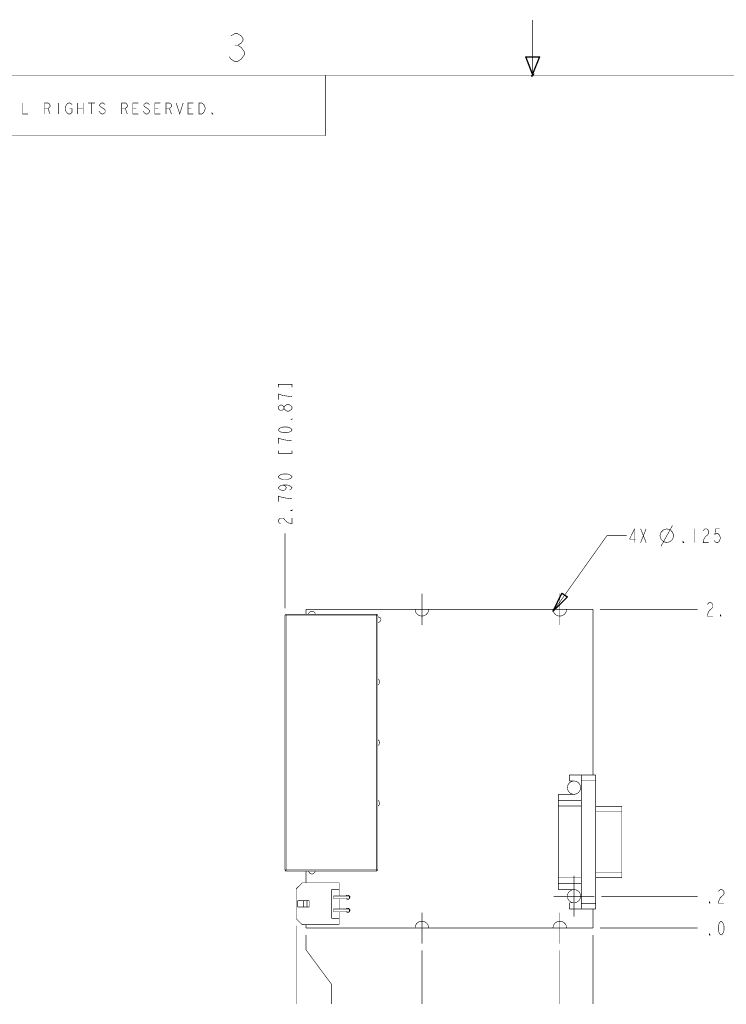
# Model space of a CAD drawing. Extents: x -11 to 11, y -8.5 to 8.5.
# Tile 3 of 10: x -4.6 to 1.8, y -0.4 to 8.5. Entities that reach past the tile are written whole.
import ezdxf

# ---------------------------------------------------------------- set-up
doc = ezdxf.new("R2010")
doc.units = 0
doc.header["$MEASUREMENT"] = 0
doc.layers.add('LAYER_1', color=7, linetype='Continuous')

msp = doc.modelspace()

# ---------------------------------------------------------------- linework, layer by layer
at = {"layer": 'LAYER_1', "const_width": 0.005}
for points in [[(0, 7.98416), (0, 8.49917)], [(-2.73501, 8.35417), (-2.70167, 8.37417), (-2.67167, 8.37417), (-2.64, 8.35417), (-2.625, 8.3325), (-2.625, 8.3125), (-2.64, 8.29083), (-2.67167, 8.27083), (-2.64, 8.24917), (-2.625, 8.22917), (-2.61001, 8.2075), (-2.61001, 8.1875), (-2.625, 8.16583), (-2.64, 8.14583), (-2.67167, 8.12417), (-2.70167, 8.12417), (-2.73501, 8.14583), (-2.75, 8.16583)], [(-2.70167, 8.27083), (-2.67167, 8.27083)], [(-1.875, 7.99917), (-10.5, 7.99917)], [(10.5, 7.99917), (-10.5, 7.99917)], [(-1.875, 7.4525), (-1.875, 7.99917)], [(0.015001, 8.01417), (-0.015, 7.98416)], [(-0.015, 7.98416), (0, 8.01417)], [(0, 7.98416), (0.015001, 8.01417)], [(-4.62334, 7.7475), (-4.62334, 7.6475), (-4.57334, 7.6475)], [(-4.42334, 7.6475), (-4.42334, 7.7475), (-4.39167, 7.7475), (-4.38, 7.73917), (-4.37334, 7.73084), (-4.37334, 7.71417), (-4.38, 7.70583), (-4.39167, 7.6975), (-4.42334, 7.6975)], [(-4.39167, 7.6975), (-4.37334, 7.6475)], [(-4.29834, 7.7475), (-4.29834, 7.6475)], [(-4.19834, 7.6975), (-4.17334, 7.6975), (-4.17334, 7.66416), (-4.18001, 7.65584), (-4.19167, 7.6475), (-4.205, 7.6475), (-4.21667, 7.65584), (-4.22333, 7.66416), (-4.23, 7.6725), (-4.23667, 7.6975), (-4.23, 7.7225), (-4.22333, 7.73084), (-4.21667, 7.73917), (-4.205, 7.7475), (-4.19167, 7.7475), (-4.18001, 7.73917), (-4.17334, 7.73084)], [(-4.12334, 7.7475), (-4.12334, 7.6475)], [(-4.12334, 7.6975), (-4.07334, 7.6975)], [(-4.07334, 7.7475), (-4.07334, 7.6475)], [(-4.03, 7.7475), (-3.96667, 7.7475)], [(-3.99834, 7.7475), (-3.99834, 7.6475)], [(-3.87334, 7.73084), (-3.88, 7.73917), (-3.89167, 7.7475), (-3.905, 7.7475), (-3.91667, 7.73917), (-3.92334, 7.73084), (-3.92334, 7.7225), (-3.91667, 7.71417), (-3.905, 7.70583), (-3.89167, 7.6975), (-3.88, 7.68917), (-3.87334, 7.68083), (-3.87334, 7.66416), (-3.88, 7.65584), (-3.89167, 7.6475), (-3.905, 7.6475), (-3.91667, 7.65584), (-3.92334, 7.66416), (-3.93001, 7.6725)], [(-3.72333, 7.6475), (-3.72333, 7.7475), (-3.69167, 7.7475), (-3.68001, 7.73917), (-3.67334, 7.73084), (-3.67334, 7.71417), (-3.68001, 7.70583), (-3.69167, 7.6975), (-3.72333, 7.6975)], [(-3.69167, 7.6975), (-3.67334, 7.6475)], [(-3.57334, 7.6475), (-3.62334, 7.6475), (-3.62334, 7.7475), (-3.57334, 7.7475)], [(-3.62334, 7.6975), (-3.59167, 7.6975)], [(-3.47333, 7.73084), (-3.48, 7.73917), (-3.49167, 7.7475), (-3.505, 7.7475), (-3.51667, 7.73917), (-3.52333, 7.73084), (-3.52333, 7.7225), (-3.51667, 7.71417), (-3.505, 7.70583), (-3.49167, 7.6975), (-3.48, 7.68917), (-3.47333, 7.68083), (-3.47333, 7.66416), (-3.48, 7.65584), (-3.49167, 7.6475), (-3.505, 7.6475), (-3.51667, 7.65584), (-3.52333, 7.66416), (-3.53, 7.6725)], [(-3.37334, 7.6475), (-3.42334, 7.6475), (-3.42334, 7.7475), (-3.37334, 7.7475)], [(-3.42334, 7.6975), (-3.39167, 7.6975)], [(-3.32334, 7.6475), (-3.32334, 7.7475), (-3.29167, 7.7475), (-3.28, 7.73917), (-3.27333, 7.73084), (-3.27333, 7.71417), (-3.28, 7.70583), (-3.29167, 7.6975), (-3.32334, 7.6975)], [(-3.29167, 7.6975), (-3.27333, 7.6475)], [(-3.23, 7.7475), (-3.19834, 7.6475), (-3.16667, 7.7475)], [(-3.07334, 7.6475), (-3.12334, 7.6475), (-3.12334, 7.7475), (-3.07334, 7.7475)], [(-3.12334, 7.6975), (-3.09167, 7.6975)], [(-10.5, 7.4525), (-1.875, 7.4525)], [(-2.18001, 5.1725), (-2.18001, 5.1975), (-2.30501, 5.1975), (-2.30501, 5.1725)], [(-2.18001, 5.08584), (-2.23167, 5.0925), (-2.26334, 5.0975), (-2.28501, 5.10417), (-2.30501, 5.11083), (-2.30501, 5.06083)], [(-2.25334, 4.97917), (-2.26334, 4.9675), (-2.275, 4.96084), (-2.28501, 4.96084), (-2.295, 4.9675), (-2.30501, 4.97917), (-2.30501, 4.9925), (-2.295, 5.00417), (-2.28501, 5.01083), (-2.275, 5.01083), (-2.26334, 5.00417), (-2.25334, 4.9925)], [(-2.18001, 4.68583), (-2.23167, 4.6925), (-2.26334, 4.6975), (-2.28501, 4.70417), (-2.30501, 4.71084), (-2.30501, 4.66083)], [(-2.30501, 4.5975), (-2.30501, 4.5725), (-2.18001, 4.5725), (-2.18001, 4.5975)], [(-2.26334, 4.28583), (-2.24334, 4.27917), (-2.23167, 4.26083), (-2.24334, 4.2425), (-2.26334, 4.23583), (-2.28501, 4.2425), (-2.295, 4.2475), (-2.30501, 4.26083), (-2.295, 4.2725), (-2.28501, 4.27917), (-2.26334, 4.28583), (-2.22167, 4.28583), (-2.20167, 4.27917), (-2.19, 4.2725), (-2.18001, 4.26083), (-2.19, 4.2475), (-2.20167, 4.2425)], [(-2.18001, 4.16083), (-2.23167, 4.1675), (-2.26334, 4.1725), (-2.28501, 4.17916), (-2.30501, 4.18583), (-2.30501, 4.13583)], [(-2.28501, 3.93583), (-2.295, 3.9425), (-2.30501, 3.95417), (-2.30501, 3.9675), (-2.295, 3.97917), (-2.28501, 3.98583), (-2.26334, 3.98583), (-2.25334, 3.97917), (-2.24334, 3.9675), (-2.23167, 3.95417), (-2.21167, 3.9425), (-2.18001, 3.93583), (-2.18001, 3.98583)], [(-2.24334, 3.1675), (-2.24334, 3.8475)], [(0.923326, 3.76417), (0.923326, 3.88917), (0.878337, 3.79584), (0.934991, 3.79584)], [(0.978326, 3.88917), (1.02833, 3.76417)], [(0.978326, 3.76417), (1.02833, 3.88917)], [(1.16333, 3.7325), (1.26832, 3.92084)], [(1.47, 3.88917), (1.47, 3.76417)], [(1.545, 3.86917), (1.55166, 3.87917), (1.56333, 3.88917), (1.57666, 3.88917), (1.58832, 3.87917), (1.595, 3.86917), (1.595, 3.8475), (1.58832, 3.8375), (1.57666, 3.8275), (1.56333, 3.81584), (1.55166, 3.79584), (1.545, 3.76417), (1.595, 3.76417)], [(1.695, 3.88917), (1.65832, 3.88917), (1.65167, 3.8375), (1.66333, 3.8475), (1.67666, 3.8475), (1.68833, 3.8375), (1.695, 3.8275), (1.70166, 3.80583), (1.695, 3.78417), (1.68833, 3.77417), (1.67666, 3.76417), (1.66333, 3.76417), (1.65167, 3.77417), (1.64499, 3.78417)], [(0.186659, 3.1425), (0.673326, 3.8275)], [(0.673326, 3.8275), (0.853326, 3.8275)], [(-1.00334, 3.16083), (-1.00334, 3.30084)], [(0.246664, 3.16083), (0.246664, 3.30084)], [(1.58333, 3.2025), (1.58999, 3.2125), (1.60166, 3.2225), (1.61499, 3.2225), (1.62667, 3.2125), (1.63333, 3.2025), (1.63333, 3.1825), (1.62667, 3.17084), (1.61499, 3.16083), (1.60166, 3.14917), (1.58999, 3.12917), (1.58333, 3.0975), (1.63333, 3.0975)], [(-2.05334, 3.16083), (-2.05334, 3.11417)], [(-1.065, 3.16083), (-2.05334, 3.16083)], [(-1.97, 3.1175), (-1.97066, 3.12114), (-1.97176, 3.12456), (-1.97329, 3.12773), (-1.97519, 3.13065), (-1.97744, 3.13329), (-1.98, 3.13563), (-1.98285, 3.13766), (-1.98593, 3.13935), (-1.98922, 3.14071), (-1.99269, 3.14169), (-1.99629, 3.1423), (-2, 3.1425), (-2.00371, 3.1423), (-2.00732, 3.14169), (-2.01078, 3.14071), (-2.01407, 3.13935), (-2.01716, 3.13766), (-2.02, 3.13563), (-2.02256, 3.13329), (-2.02482, 3.13065), (-2.02672, 3.12773), (-2.02824, 3.12456), (-2.02935, 3.12114), (-2.03, 3.1175)], [(-1.065, 3.1625), (-1.065, 3.1625), (-1.065, 3.16249), (-1.065, 3.16248), (-1.065, 3.16244), (-1.065, 3.16238), (-1.065, 3.16229), (-1.065, 3.16217), (-1.065, 3.16201), (-1.065, 3.1618), (-1.065, 3.16154), (-1.065, 3.16122), (-1.065, 3.16083), (-1.06446, 3.15262), (-1.06286, 3.14469), (-1.06029, 3.13714), (-1.05679, 3.13003), (-1.05244, 3.12346), (-1.04729, 3.1175), (-1.04142, 3.11224), (-1.03488, 3.10775), (-1.02774, 3.10412), (-1.02006, 3.10142), (-1.0119, 3.09975), (-1.00334, 3.09917), (-0.995121, 3.09975), (-0.987195, 3.10142), (-0.979639, 3.10412), (-0.972535, 3.10775), (-0.965963, 3.11224), (-0.960004, 3.1175), (-0.95474, 3.12346), (-0.950251, 3.13003), (-0.946619, 3.13714), (-0.943924, 3.14469), (-0.942248, 3.15262), (-0.941671, 3.16083), (-0.941671, 3.16122), (-0.941671, 3.16154), (-0.941671, 3.1618), (-0.941671, 3.16201), (-0.941671, 3.16217), (-0.941671, 3.16229), (-0.941671, 3.16238), (-0.941671, 3.16244), (-0.941671, 3.16248), (-0.941671, 3.16249), (-0.941671, 3.1625), (-0.941671, 3.1625)], [(-1.00334, 3.16083), (-1.065, 3.16083)], [(-1.00334, 3.16083), (-1.00334, 3.01916)], [(-1.00334, 3.16083), (-0.940002, 3.16083)], [(0.184991, 3.16083), (-0.940002, 3.16083)], [(0.184991, 3.1625), (0.184991, 3.1625), (0.184991, 3.16249), (0.184991, 3.16248), (0.184991, 3.16244), (0.184991, 3.16238), (0.184991, 3.16229), (0.184991, 3.16217), (0.184991, 3.16201), (0.184991, 3.1618), (0.184991, 3.16154), (0.184991, 3.16122), (0.184991, 3.16083), (0.185537, 3.15262), (0.18713, 3.14469), (0.189707, 3.13714), (0.193204, 3.13003), (0.197558, 3.12346), (0.202705, 3.1175), (0.208581, 3.11224), (0.215122, 3.10775), (0.222265, 3.10412), (0.229945, 3.10142), (0.238099, 3.09975), (0.246664, 3.09917), (0.254881, 3.09975), (0.262808, 3.10142), (0.270365, 3.10412), (0.27747, 3.10775), (0.284043, 3.11224), (0.290002, 3.1175), (0.295266, 3.12346), (0.299755, 3.13003), (0.303388, 3.13714), (0.306083, 3.14469), (0.307759, 3.15262), (0.308336, 3.16083), (0.308336, 3.16122), (0.308336, 3.16154), (0.308336, 3.1618), (0.308336, 3.16201), (0.308336, 3.16217), (0.308336, 3.16229), (0.308336, 3.16238), (0.308336, 3.16244), (0.308336, 3.16248), (0.308336, 3.16249), (0.308336, 3.1625), (0.308336, 3.1625)], [(0.246664, 3.16083), (0.184991, 3.16083)], [(0.246664, 3.16083), (0.246664, 3.01916)], [(0.246664, 3.16083), (0.309991, 3.16083)], [(0.546658, 3.16083), (0.309991, 3.16083)], [(0.546658, 1.65917), (0.546658, 3.16083)], [(0.61, 3.16083), (1.495, 3.16083)], [(-2.23501, 3.11417), (-2.23622, 3.1141), (-2.23736, 3.1139), (-2.23842, 3.11357), (-2.23939, 3.11312), (-2.24027, 3.11255), (-2.24105, 3.11188), (-2.24172, 3.1111), (-2.24229, 3.11022), (-2.24274, 3.10925), (-2.24307, 3.10819), (-2.24327, 3.10705), (-2.24334, 3.10584)], [(-2.24334, 0.797499), (-2.24334, 3.10417)], [(-2.24334, 3.10417), (-1.40333, 3.10417)], [(-2.23334, 0.787502), (-2.23334, 3.11417)], [(-2.23334, 3.11417), (-1.41334, 3.11417)], [(-1.405, 3.10584), (-1.4051, 3.10705), (-1.4054, 3.10819), (-1.40586, 3.10925), (-1.40648, 3.11022), (-1.40725, 3.1111), (-1.40813, 3.11188), (-1.40912, 3.11255), (-1.41019, 3.11312), (-1.41133, 3.11357), (-1.41253, 3.1139), (-1.41376, 3.1141), (-1.415, 3.11417)], [(-1.41334, 0.787502), (-1.41334, 3.11417)], [(-1.405, 3.04417), (-1.40458, 3.04414), (-1.40417, 3.04405), (-1.40375, 3.04391), (-1.40334, 3.04374), (-1.40292, 3.04354), (-1.4025, 3.04333), (-1.40209, 3.04313), (-1.40167, 3.04293), (-1.40125, 3.04276), (-1.40084, 3.04262), (-1.40042, 3.04253), (-1.4, 3.0425), (-1.39671, 3.04274), (-1.39352, 3.04343), (-1.39047, 3.04453), (-1.3876, 3.04602), (-1.38493, 3.04785), (-1.3825, 3.05), (-1.38035, 3.05242), (-1.37852, 3.05509), (-1.37703, 3.05797), (-1.37593, 3.06102), (-1.37524, 3.06421), (-1.375, 3.0675), (-1.37524, 3.07076), (-1.37593, 3.07386), (-1.37703, 3.07677), (-1.37852, 3.07947), (-1.38035, 3.08195), (-1.3825, 3.08417), (-1.38493, 3.08611), (-1.3876, 3.08775), (-1.39047, 3.08906), (-1.39352, 3.09003), (-1.39671, 3.09063), (-1.4, 3.09083), (-1.40042, 3.09083), (-1.40084, 3.09083), (-1.40125, 3.09083), (-1.40167, 3.09083), (-1.40209, 3.09083), (-1.4025, 3.09083), (-1.40292, 3.09083), (-1.40334, 3.09083), (-1.40375, 3.09083), (-1.40417, 3.09083), (-1.40458, 3.09083), (-1.405, 3.09083)], [(-1.40333, 3.10417), (-1.40333, 0.797499)], [(-1.405, 2.47417), (-1.40254, 2.47555), (-1.40017, 2.47719), (-1.39792, 2.47906), (-1.39581, 2.48114), (-1.39385, 2.48341), (-1.39209, 2.48584), (-1.39053, 2.4884), (-1.3892, 2.49108), (-1.38813, 2.49386), (-1.38733, 2.4967), (-1.38684, 2.49959), (-1.38667, 2.5025), (-1.38684, 2.50541), (-1.38733, 2.5083), (-1.38813, 2.51115), (-1.3892, 2.51392), (-1.39053, 2.5166), (-1.39209, 2.51917), (-1.39385, 2.52159), (-1.39581, 2.52386), (-1.39792, 2.52594), (-1.40017, 2.52781), (-1.40254, 2.52945), (-1.405, 2.53084)], [(-1.405, 1.92417), (-1.40254, 1.92555), (-1.40017, 1.92719), (-1.39792, 1.92906), (-1.39581, 1.93114), (-1.39385, 1.93341), (-1.39209, 1.93583), (-1.39053, 1.9384), (-1.3892, 1.94108), (-1.38813, 1.94386), (-1.38733, 1.9467), (-1.38684, 1.94959), (-1.38667, 1.9525), (-1.38684, 1.95541), (-1.38733, 1.9583), (-1.38813, 1.96115), (-1.3892, 1.96392), (-1.39053, 1.9666), (-1.39209, 1.96917), (-1.39385, 1.9716), (-1.39581, 1.97386), (-1.39792, 1.97594), (-1.40017, 1.97781), (-1.40254, 1.97945), (-1.405, 1.98084)], [(0.333333, 1.65917), (0.571669, 1.65917)], [(0.333333, 1.65917), (0.333333, 1.60417)], [(0.375, 1.60417), (0.333333, 1.60417)], [(0.441664, 0.445834), (0.441664, 1.65917)], [(0.441664, 1.60916), (0.571669, 1.60916)], [(0.571669, 0.445834), (0.571669, 1.65917)], [(-1.405, 1.37417), (-1.40254, 1.37555), (-1.40017, 1.37719), (-1.39792, 1.37906), (-1.39581, 1.38114), (-1.39385, 1.38341), (-1.39209, 1.38584), (-1.39053, 1.3884), (-1.3892, 1.39108), (-1.38813, 1.39386), (-1.38733, 1.3967), (-1.38684, 1.39959), (-1.38667, 1.4025), (-1.38684, 1.40541), (-1.38733, 1.4083), (-1.38813, 1.41114), (-1.3892, 1.41392), (-1.39053, 1.4166), (-1.39209, 1.41917), (-1.39385, 1.42159), (-1.39581, 1.42386), (-1.39792, 1.42594), (-1.40017, 1.42781), (-1.40254, 1.42945), (-1.405, 1.43083)], [(0.23333, 1.48416), (0.375, 1.48416)], [(0.23333, 0.620835), (0.23333, 1.48416)], [(0.23333, 1.4275), (0.441664, 1.4275)], [(0.23333, 1.3775), (0.441664, 1.3775)], [(0.571669, 1.37583), (0.808336, 1.37583)], [(0.808336, 1.37583), (0.808336, 0.729166)], [(0.571669, 1.32583), (0.808336, 1.32583)], [(-2.24334, 0.799167), (-2.24327, 0.79792), (-2.24307, 0.796691), (-2.24274, 0.795496), (-2.24229, 0.794352), (-2.24172, 0.793279), (-2.24105, 0.792291), (-2.24027, 0.791409), (-2.23939, 0.790647), (-2.23842, 0.790025), (-2.23736, 0.789558), (-2.23622, 0.789266), (-2.23501, 0.789165)], [(-2.24334, 0.797499), (-1.40333, 0.797499)], [(-2.23334, 0.787502), (-1.41334, 0.787502)], [(-2.05334, 0.787502), (-2.05334, 0.682502)], [(-2.03, 0.789165), (-2.02935, 0.78549), (-2.02824, 0.781983), (-2.02672, 0.778672), (-2.02482, 0.775587), (-2.02256, 0.772756), (-2.02, 0.770208), (-2.01716, 0.767973), (-2.01407, 0.766079), (-2.01078, 0.764556), (-2.00732, 0.763432), (-2.00371, 0.762736), (-2, 0.762498), (-1.99629, 0.762736), (-1.99269, 0.763432), (-1.98922, 0.764556), (-1.98593, 0.766079), (-1.98285, 0.767973), (-1.98, 0.770208), (-1.97744, 0.772756), (-1.97519, 0.775587), (-1.97329, 0.778672), (-1.97176, 0.781983), (-1.97066, 0.78549), (-1.97, 0.789165)], [(-1.415, 0.789165), (-1.41376, 0.789266), (-1.41253, 0.789558), (-1.41133, 0.790025), (-1.41019, 0.790647), (-1.40912, 0.791409), (-1.40813, 0.792291), (-1.40725, 0.793279), (-1.40648, 0.794352), (-1.40586, 0.795496), (-1.4054, 0.796691), (-1.4051, 0.79792), (-1.405, 0.799167)], [(0.441664, 0.727498), (0.23333, 0.727498)], [(0.375, 0.560831), (0.375, 0.745835)], [(0.571669, 0.779167), (0.808336, 0.779167)], [(0.571669, 0.729166), (0.808336, 0.729166)], [(-2.14334, 0.627502), (-2.08667, 0.682502)], [(-2.14334, 0.627502), (-2.14334, 0.357503)], [(-1.75334, 0.682502), (-2.08667, 0.682502)], [(-1.82167, 0.622498), (-1.82167, 0.360833)], [(-1.75334, 0.622498), (-1.82167, 0.622498)], [(-1.75334, 0.682502), (-1.75334, 0.562499)], [(0.441664, 0.677503), (0.23333, 0.677503)], [(1.68334, 0.602498), (1.69, 0.612501), (1.70166, 0.622498), (1.71499, 0.622498), (1.72666, 0.612501), (1.73333, 0.602498), (1.73333, 0.582499), (1.72666, 0.570834), (1.71499, 0.560831), (1.70166, 0.549167), (1.69, 0.529167), (1.68334, 0.497498), (1.73333, 0.497498)], [(-1.66167, 0.562499), (-1.80501, 0.562499)], [(-1.80501, 0.562499), (-1.80501, 0.537502)], [(-1.66167, 0.537502), (-1.80501, 0.537502)], [(-1.75334, 0.537502), (-1.75334, 0.444166)], [(-1.69, 0.540833), (-1.6891, 0.539619), (-1.68808, 0.53848), (-1.68696, 0.537423), (-1.68575, 0.536452), (-1.68446, 0.535574), (-1.68313, 0.534794), (-1.68176, 0.534119), (-1.68037, 0.533553), (-1.67899, 0.533103), (-1.67762, 0.532775), (-1.67628, 0.532573), (-1.675, 0.532505), (-1.67251, 0.532707), (-1.67005, 0.533292), (-1.66766, 0.534223), (-1.66537, 0.535467), (-1.66323, 0.536988), (-1.66125, 0.538753), (-1.65949, 0.540726), (-1.65797, 0.542873), (-1.65672, 0.545159), (-1.65579, 0.547549), (-1.6552, 0.550009), (-1.655, 0.552503), (-1.6552, 0.554964), (-1.65579, 0.557332), (-1.65672, 0.559585), (-1.65797, 0.561698), (-1.65949, 0.56365), (-1.66125, 0.565417), (-1.66323, 0.566976), (-1.66537, 0.568303), (-1.66766, 0.569376), (-1.67005, 0.57017), (-1.67251, 0.570664), (-1.675, 0.570834), (-1.67663, 0.570798), (-1.6782, 0.570687), (-1.67969, 0.570495), (-1.68111, 0.570216), (-1.68247, 0.569845), (-1.68375, 0.569375), (-1.68497, 0.568801), (-1.68611, 0.568118), (-1.68719, 0.567318), (-1.6882, 0.566398), (-1.68913, 0.56535), (-1.69, 0.564169)], [(-1.66167, 0.537502), (-1.66167, 0.562499)], [(0.375, 0.560831), (0.189996, 0.560831)], [(0.23333, 0.620835), (0.375, 0.620835)], [(0.375, 0.560831), (0.559991, 0.560831)], [(0.375, 0.560831), (0.375, 0.375834)], [(0.623332, 0.560831), (1.495, 0.560831)], [(-2.13, 0.520833), (-2.13, 0.462503)], [(-2.025, 0.520833), (-2.13, 0.520833)], [(-2.025, 0.462503), (-2.13, 0.462503)], [(-2.07501, 0.520833), (-2.07501, 0.462503)], [(-2.045, 0.520833), (-2.045, 0.462503)], [(-2.025, 0.520833), (-2.025, 0.462503)], [(-1.66167, 0.444166), (-1.80501, 0.444166)], [(-1.80501, 0.444166), (-1.80501, 0.419169)], [(-1.69, 0.422499), (-1.6891, 0.421285), (-1.68808, 0.420146), (-1.68696, 0.419088), (-1.68575, 0.418117), (-1.68446, 0.417238), (-1.68313, 0.416457), (-1.68176, 0.415781), (-1.68037, 0.415215), (-1.67899, 0.414764), (-1.67762, 0.414435), (-1.67628, 0.414233), (-1.675, 0.414165), (-1.67251, 0.414367), (-1.67005, 0.414952), (-1.66766, 0.415884), (-1.66537, 0.417128), (-1.66323, 0.418651), (-1.66125, 0.420416), (-1.65949, 0.42239), (-1.65797, 0.424538), (-1.65672, 0.426824), (-1.65579, 0.429215), (-1.6552, 0.431675), (-1.655, 0.43417), (-1.6552, 0.436631), (-1.65579, 0.438999), (-1.65672, 0.441251), (-1.65797, 0.443365), (-1.65949, 0.445317), (-1.66125, 0.447084), (-1.66323, 0.448642), (-1.66537, 0.44997), (-1.66766, 0.451042), (-1.67005, 0.451837), (-1.67251, 0.452331), (-1.675, 0.452501), (-1.67663, 0.452465), (-1.6782, 0.452354), (-1.67969, 0.452162), (-1.68111, 0.451883), (-1.68247, 0.451512), (-1.68375, 0.451042), (-1.68497, 0.450468), (-1.68611, 0.449784), (-1.68719, 0.448984), (-1.6882, 0.448063), (-1.68913, 0.447015), (-1.69, 0.445834)], [(-1.66167, 0.419169), (-1.66167, 0.444166)], [(0.333333, 0.500834), (0.375, 0.500834)], [(0.333333, 0.445834), (0.333333, 0.500834)], [(0.333333, 0.445834), (0.571669, 0.445834)], [(0.441664, 0.495835), (0.571669, 0.495835)], [(0.546658, 0.272502), (0.546658, 0.445834)], [(-2.08667, 0.302503), (-2.14334, 0.357503)], [(-1.75334, 0.360833), (-1.82167, 0.360833)], [(-1.66167, 0.419169), (-1.80501, 0.419169)], [(-1.75334, 0.419169), (-1.75334, 0.302503)], [(-1.00334, 0.272502), (-1.00334, 0.412502)], [(0.246664, 0.272502), (0.246664, 0.412502)], [(-2.14334, 0.294169), (-2.14334, -0.415833)], [(-1.75334, 0.302503), (-2.08667, 0.302503)], [(-2.05334, 0.302503), (-2.05334, 0.272502)], [(-2.05334, 0.272502), (-1.065, 0.272502)], [(-0.941671, 0.27417), (-0.942598, 0.282353), (-0.944503, 0.290188), (-0.947323, 0.297607), (-0.950993, 0.304539), (-0.95545, 0.310916), (-0.96063, 0.316668), (-0.96647, 0.321726), (-0.972906, 0.32602), (-0.979874, 0.32948), (-0.987311, 0.332038), (-0.995153, 0.333623), (-1.00334, 0.334167), (-1.0119, 0.333623), (-1.02006, 0.332038), (-1.02774, 0.32948), (-1.03488, 0.32602), (-1.04142, 0.321726), (-1.04729, 0.316668), (-1.05244, 0.310916), (-1.05679, 0.304539), (-1.06029, 0.297607), (-1.06286, 0.290188), (-1.06446, 0.282353), (-1.065, 0.27417)], [(-1.00334, 0.272502), (-1.065, 0.272502)], [(-1.00334, 0.272502), (-0.940002, 0.272502)], [(-1.00334, 0.272502), (-1.00334, 0.130833)], [(-0.940002, 0.272502), (0.184991, 0.272502)], [(0.308336, 0.27417), (0.307409, 0.282353), (0.305504, 0.290188), (0.302684, 0.297607), (0.299014, 0.304539), (0.294557, 0.310916), (0.289376, 0.316668), (0.283536, 0.321726), (0.277099, 0.32602), (0.27013, 0.32948), (0.262692, 0.332038), (0.254849, 0.333623), (0.246664, 0.334167), (0.238099, 0.333623), (0.229945, 0.332038), (0.222265, 0.32948), (0.215122, 0.32602), (0.208581, 0.321726), (0.202705, 0.316668), (0.197558, 0.310916), (0.193204, 0.304539), (0.189707, 0.297607), (0.18713, 0.290188), (0.185537, 0.282353), (0.184991, 0.27417)], [(0.246664, 0.272502), (0.184991, 0.272502)], [(0.246664, 0.272502), (0.309991, 0.272502)], [(0.246664, 0.272502), (0.246664, 0.130833)], [(0.309991, 0.272502), (0.546658, 0.272502)], [(0.61, 0.272502), (1.495, 0.272502)], [(-2.05334, 0.209167), (-2.05334, 0.074172)], [(0.546658, 0.209167), (0.546658, -0.415833)], [(-2.05334, 0.074172), (-1.82334, -0.235833)], [(-1.00334, 0.069166), (-1.00334, -0.415833)], [(0.246664, 0.069166), (0.246664, -0.415833)], [(-1.82334, -0.235833), (-1.82334, -0.415833)]]:
    msp.add_lwpolyline(points, dxfattribs=at)
for points in [[(0.063327, 8.16583), (0, 8.00917), (-0.061672, 8.16583)], [(0.063327, 8.16583), (0, 8.00917), (-0.061672, 8.16583)], [(-3.02333, 7.7475), (-2.99834, 7.7475), (-2.98667, 7.73917), (-2.98, 7.73084), (-2.97333, 7.7225), (-2.96667, 7.6975), (-2.97333, 7.6725), (-2.98, 7.66416), (-2.98667, 7.65584), (-2.99834, 7.6475), (-3.02333, 7.6475)], [(-2.89833, 7.6475), (-2.905, 7.6475), (-2.905, 7.65584)], [(-2.18001, 4.97917), (-2.19, 4.9675), (-2.20167, 4.96084), (-2.21167, 4.95417), (-2.22167, 4.95417), (-2.23167, 4.96084), (-2.24334, 4.9675), (-2.25334, 4.97917), (-2.25334, 4.9925), (-2.24334, 5.00417), (-2.23167, 5.01083), (-2.22167, 5.0175), (-2.21167, 5.0175), (-2.20167, 5.01083), (-2.19, 5.00417), (-2.18001, 4.9925)], [(-2.18001, 4.88583), (-2.18001, 4.87917), (-2.19, 4.87917)], [(-2.18001, 4.78583), (-2.19, 4.7725), (-2.20167, 4.7675), (-2.22167, 4.76083), (-2.26334, 4.76083), (-2.28501, 4.7675), (-2.295, 4.7725), (-2.30501, 4.78583), (-2.295, 4.7975), (-2.28501, 4.80416), (-2.26334, 4.81083), (-2.22167, 4.81083), (-2.20167, 4.80416), (-2.19, 4.7975)], [(-2.18001, 4.36083), (-2.19, 4.3475), (-2.20167, 4.3425), (-2.22167, 4.33584), (-2.26334, 4.33584), (-2.28501, 4.3425), (-2.295, 4.3475), (-2.30501, 4.36083), (-2.295, 4.3725), (-2.28501, 4.37917), (-2.26334, 4.38583), (-2.22167, 4.38583), (-2.20167, 4.37917), (-2.19, 4.3725)], [(-2.18001, 4.06083), (-2.18001, 4.05416), (-2.19, 4.05416)], [(1.15333, 3.8275), (1.16333, 3.8575), (1.18499, 3.87917), (1.21499, 3.88917), (1.24833, 3.87917), (1.26832, 3.8575), (1.27833, 3.8275), (1.26832, 3.79584), (1.24833, 3.77417), (1.21499, 3.76417), (1.18499, 3.77417), (1.16333, 3.79584)], [(1.37, 3.76417), (1.36334, 3.76417), (1.36334, 3.77417)], [(0.186659, 3.1425), (0.265001, 3.3075), (0.316664, 3.2725)], [(1.70833, 3.0975), (1.70166, 3.0975), (1.70166, 3.10916)], [(0.434991, 1.54417), (0.434416, 1.53634), (0.432746, 1.52873), (0.430069, 1.52143), (0.426473, 1.51454), (0.422043, 1.50813), (0.416867, 1.50229), (0.411031, 1.49711), (0.404623, 1.49268), (0.397729, 1.48909), (0.390436, 1.48641), (0.38283, 1.48474), (0.375, 1.48416), (0.366816, 1.48474), (0.358979, 1.48641), (0.351559, 1.48909), (0.344626, 1.49268), (0.338248, 1.49711), (0.332496, 1.50229), (0.327438, 1.50813), (0.323144, 1.51454), (0.319683, 1.52143), (0.317125, 1.52873), (0.31554, 1.53634), (0.314996, 1.54417), (0.31554, 1.55235), (0.317125, 1.56019), (0.319683, 1.56761), (0.323144, 1.57454), (0.327438, 1.58091), (0.332496, 1.58667), (0.338248, 1.59172), (0.344626, 1.59602), (0.351559, 1.59948), (0.358979, 1.60204), (0.366816, 1.60362), (0.375, 1.60417), (0.38283, 1.60362), (0.390436, 1.60204), (0.397729, 1.59948), (0.404623, 1.59602), (0.411031, 1.59172), (0.416867, 1.58667), (0.422043, 1.58091), (0.426473, 1.57454), (0.430069, 1.56761), (0.432746, 1.56019), (0.434416, 1.55235)], [(0.434991, 0.560831), (0.434416, 0.552999), (0.432746, 0.545393), (0.430069, 0.538098), (0.426473, 0.531204), (0.422043, 0.524795), (0.416867, 0.518959), (0.411031, 0.513782), (0.404623, 0.509352), (0.397729, 0.505756), (0.390436, 0.503079), (0.38283, 0.50141), (0.375, 0.500834), (0.366816, 0.50141), (0.358979, 0.503079), (0.351559, 0.505756), (0.344626, 0.509352), (0.338248, 0.513782), (0.332496, 0.518959), (0.327438, 0.524795), (0.323144, 0.531204), (0.319683, 0.538098), (0.317125, 0.545393), (0.31554, 0.552999), (0.314996, 0.560831), (0.31554, 0.569015), (0.317125, 0.576852), (0.319683, 0.584272), (0.323144, 0.591205), (0.327438, 0.597583), (0.332496, 0.603335), (0.338248, 0.608393), (0.344626, 0.612687), (0.351559, 0.616148), (0.358979, 0.618706), (0.366816, 0.620291), (0.375, 0.620835), (0.38283, 0.620291), (0.390436, 0.618706), (0.397729, 0.616148), (0.404623, 0.612687), (0.411031, 0.608393), (0.416867, 0.603335), (0.422043, 0.597583), (0.426473, 0.591205), (0.430069, 0.584272), (0.432746, 0.576852), (0.434416, 0.569015)], [(1.60833, 0.497498), (1.60166, 0.497498), (1.60166, 0.509169)], [(1.70833, 0.209167), (1.695, 0.21917), (1.69, 0.229166), (1.68334, 0.250834), (1.68334, 0.292501), (1.69, 0.314169), (1.695, 0.324172), (1.70833, 0.334167), (1.72, 0.324172), (1.72666, 0.314169), (1.73333, 0.292501), (1.73333, 0.250834), (1.72666, 0.229166), (1.72, 0.21917)], [(1.60833, 0.209167), (1.60166, 0.209167), (1.60166, 0.21917)]]:
    msp.add_lwpolyline(points, close=True, dxfattribs=at)
at = {"layer": 'LAYER_1'}
for points in [[(0.063327, 8.16583), (0, 8.00917), (-0.061672, 8.16583)], [(0.186659, 3.1425), (0.265001, 3.3075), (0.316664, 3.2725)]]:
    msp.add_lwpolyline(points, close=True, dxfattribs=at)

doc.saveas('drawing.dxf')
